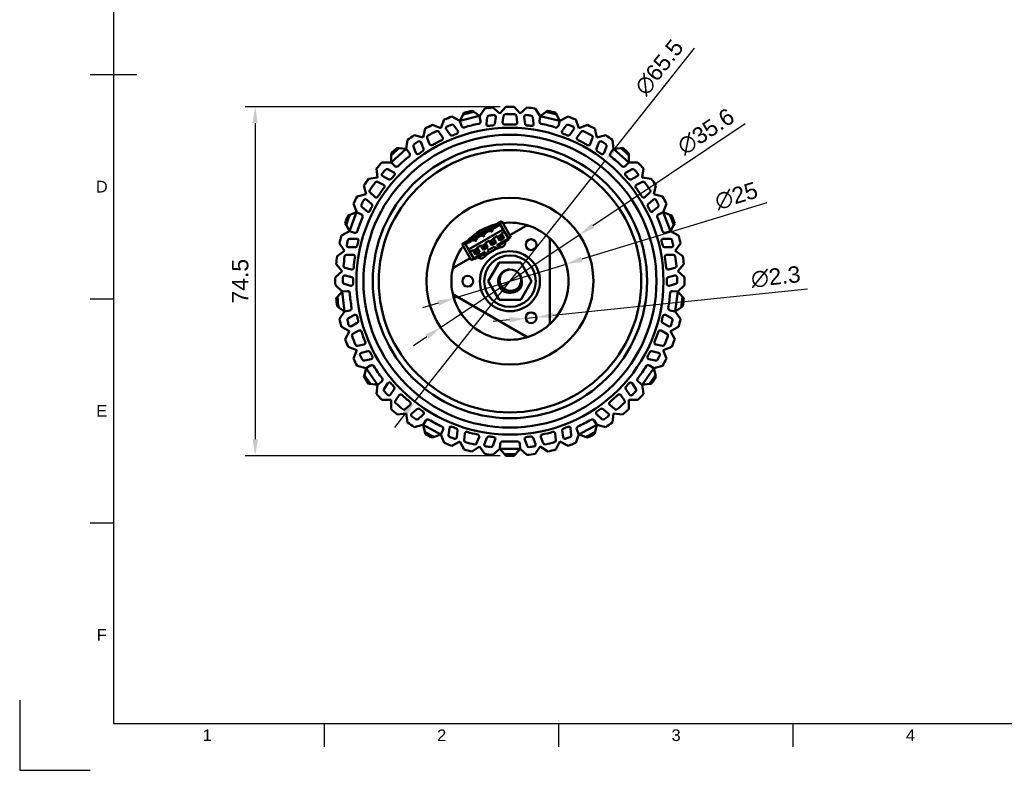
# Model space of a CAD drawing. Header units: millimetres. Extents: x 0 to 420, y 0 to 297.
# Tile 1 of 10: x 0 to 210, y 0 to 160. Entities that reach past the tile are written whole.
import ezdxf
from ezdxf.enums import TextEntityAlignment as Align

# ---------------------------------------------------------------- set-up
doc = ezdxf.new("R2010")
doc.units = ezdxf.units.MM
doc.header["$LTSCALE"] = 0.75
doc.layers.add('BORDER', color=7, linetype='Continuous', lineweight=25)
doc.layers.add('Visible', color=7, linetype='Continuous', lineweight=50)
doc.layers.add('图层1', color=3, linetype='Continuous')
doc.styles.add('FusionTitle', font='arial.ttf')
doc.styles.get("Standard").update_dxf_attribs({"font": 'arial.ttf'})
doc.dimstyles.new('Dim-ISO-25', dxfattribs={"dimtxt": 3.5, "dimasz": 3.5, "dimexe": 2.1, "dimexo": 2.1, "dimgap": 1.4, "dimtad": 1, "dimzin": 12, "dimdsep": 46, "dimtxsty": 'Standard', "dimcen": 0, "dimazin": 3, "dimtp": 0.1, "dimtm": 0.1, "dimtfac": 0.714286, "dimtmove": 0, "dimatfit": 3, "dimfxl": 1, "dimtzin": 12, "dimarcsym": 0})

# ---------------------------------------------------------------- blocks, each defined once
blk = doc.blocks.new('ISO_A3_SHEET')
at = {"layer": 'BORDER'}
for p, q in [((20, 287), (20, 10)), ((15, 148.5), (25, 148.5)), ((15, 100.66667), (20, 100.66667)), ((15, 52.83334), (20, 52.83334)), ((20, 10), (410, 10)), ((65, 5), (65, 10)), ((115, 5), (115, 10)), ((165, 5), (165, 10))]:
    blk.add_line(p, q, dxfattribs=at)
at = {"layer": 'Defpoints'}
for p, q in [((0, 15), (0, 0)), ((0, 0), (15, 0))]:
    blk.add_line(p, q, dxfattribs=at)
at = {"layer": 'BORDER', "style": 'FusionTitle'}
for s, p in [('D', (17.5, 124.58334)), ('E', (17.5, 76.75001)), ('F', (17.5, 28.91668)), ('1', (40, 7.5)), ('2', (90, 7.5)), ('3', (140, 7.5)), ('4', (190, 7.5))]:
    blk.add_text(s, height=2.5, dxfattribs=at).set_placement(p, align=Align.MIDDLE)
blk = doc.blocks.new('*D11')
at = {"layer": 'Defpoints', "color": 0, "transparency": 16777216}
for p in [(110.21, 96.73), (107.92, 96.49)]:
    blk.add_point(p, dxfattribs=at)
at = {"layer": '图层1', "color": 0, "lineweight": -2, "transparency": 16777216}
for p, q in [((168.05, 102.71), (113.69, 97.09)), ((107.92, 96.49), (110.21, 96.73)), ((104.44, 96.13), (100.96, 95.77))]:
    blk.add_line(p, q, dxfattribs=at)
at = {"layer": '图层1', "color": 0, "transparency": 16777216}
for points in [[(104.38, 96.71), (104.5, 95.55), (107.92, 96.49)], [(113.63, 97.67), (113.75, 96.51), (110.21, 96.73)]]:
    blk.add_solid(points, dxfattribs=at)
at = {"layer": '图层1', "color": 0, "transparency": 16777216, "insert": (161.26, 105.31), "char_height": 3.5, "attachment_point": 5, "rotation": 5.9041}
blk.add_mtext('∅2.3', dxfattribs=at)
blk = doc.blocks.new('*D12')
at = {"layer": 'Defpoints', "color": 0, "transparency": 16777216}
for p in [(116.52, 108.05), (92.61, 100.75)]:
    blk.add_point(p, dxfattribs=at)
at = {"layer": '图层1', "color": 0, "lineweight": -2, "transparency": 16777216}
for p, q in [((159.38, 121.15), (119.87, 109.08)), ((92.61, 100.75), (116.52, 108.05)), ((89.26, 99.73), (85.92, 98.7))]:
    blk.add_line(p, q, dxfattribs=at)
at = {"layer": '图层1', "color": 0, "transparency": 16777216}
for points in [[(119.7, 109.63), (120.04, 108.52), (116.52, 108.05)], [(89.09, 100.28), (89.43, 99.17), (92.61, 100.75)]]:
    blk.add_solid(points, dxfattribs=at)
at = {"layer": '图层1', "color": 0, "transparency": 16777216, "insert": (152.85, 122.59), "char_height": 3.5, "attachment_point": 5, "rotation": 16.9885}
blk.add_mtext('∅25', dxfattribs=at)
blk = doc.blocks.new('*D13')
at = {"layer": 'Defpoints', "color": 0, "transparency": 16777216}
for p in [(119.36, 114.31), (89.77, 94.5)]:
    blk.add_point(p, dxfattribs=at)
at = {"layer": '图层1', "color": 0, "lineweight": -2, "transparency": 16777216}
for p, q in [((154.71, 137.98), (122.26, 116.25)), ((89.77, 94.5), (119.36, 114.31)), ((86.87, 92.55), (83.96, 90.6))]:
    blk.add_line(p, q, dxfattribs=at)
at = {"layer": '图层1', "color": 0, "transparency": 16777216}
for points in [[(121.94, 116.74), (122.59, 115.77), (119.36, 114.31)], [(86.54, 93.04), (87.19, 92.07), (89.77, 94.5)]]:
    blk.add_solid(points, dxfattribs=at)
at = {"layer": '图层1', "color": 0, "transparency": 16777216, "insert": (146.36, 136.34), "char_height": 3.5, "attachment_point": 5, "rotation": 33.8061}
blk.add_mtext('∅35.6', dxfattribs=at)
blk = doc.blocks.new('*D14')
at = {"layer": 'Defpoints', "color": 0, "transparency": 16777216}
for p in [(124.86, 130.1), (84.27, 78.7)]:
    blk.add_point(p, dxfattribs=at)
at = {"layer": '图层1', "color": 0, "lineweight": -2, "transparency": 16777216}
for p, q in [((143.87, 154.16), (127.03, 132.85)), ((84.27, 78.7), (124.86, 130.1)), ((82.1, 75.95), (79.93, 73.21))]:
    blk.add_line(p, q, dxfattribs=at)
at = {"layer": '图层1', "color": 0, "transparency": 16777216}
for points in [[(126.58, 133.21), (127.49, 132.49), (124.86, 130.1)], [(81.64, 76.32), (82.55, 75.59), (84.27, 78.7)]]:
    blk.add_solid(points, dxfattribs=at)
at = {"layer": '图层1', "color": 0, "transparency": 16777216, "insert": (136.41, 150.03), "char_height": 3.5, "attachment_point": 5, "rotation": 51.6974}
blk.add_mtext('∅65.5', dxfattribs=at)
blk = doc.blocks.new('*D15')
at = {"layer": 'Defpoints', "color": 0, "transparency": 16777216}
for p in [(104.57, 141.65), (50.22, 67.15), (104.56, 67.15)]:
    blk.add_point(p, dxfattribs=at)
at = {"layer": '图层1', "color": 0, "lineweight": -2, "transparency": 16777216}
for p, q in [((102.47, 141.65), (48.12, 141.65)), ((50.22, 138.15), (50.22, 70.65)), ((102.46, 67.15), (48.12, 67.15))]:
    blk.add_line(p, q, dxfattribs=at)
at = {"layer": '图层1', "color": 0, "transparency": 16777216}
for points in [[(49.64, 138.15), (50.81, 138.15), (50.22, 141.65)], [(49.64, 70.65), (50.81, 70.65), (50.22, 67.15)]]:
    blk.add_solid(points, dxfattribs=at)
at = {"layer": '图层1', "color": 0, "transparency": 16777216, "insert": (47.04, 104.4), "char_height": 3.5, "attachment_point": 5, "rotation": 90}
blk.add_mtext('74.5', dxfattribs=at)

msp = doc.modelspace()

# ---------------------------------------------------------------- linework, layer by layer
at = {"layer": 'Visible', "extrusion": (0, 1, 0)}
for p, q in [((96.843, 140.536), (96.505, 140.769)), ((98.104, 139.665), (99.209, 141.264)), ((100.947, 141.475), (102.402, 140.186)), ((102.402, 140.186), (103.691, 141.641)), ((105.442, 141.641), (106.731, 140.186)), ((106.731, 140.186), (108.186, 141.475)), ((109.924, 141.264), (111.029, 139.664)), ((112.629, 140.768), (112.29, 140.535)), ((89.853, 137.094), (90.543, 138.911)), ((92.18, 139.532), (93.901, 138.629)), ((94.614, 139.986), (93.901, 138.629)), ((93.901, 138.629), (98.101, 139.667)), ((93.901, 138.629), (94.229, 137.575)), ((94.805, 140.35), (94.614, 139.986)), ((98.101, 139.667), (96.843, 140.536)), ((98.101, 139.667), (98.104, 139.665)), ((98.3, 138.579), (98.101, 139.667)), ((99.716, 139.421), (99.527, 137.984)), ((101.345, 138.006), (101.533, 139.432)), ((103.181, 139.69), (102.996, 138.283)), ((106.135, 138.283), (105.949, 139.69)), ((107.597, 139.432), (107.785, 138.006)), ((109.603, 137.984), (109.414, 139.421)), ((111.029, 139.664), (110.83, 138.579)), ((112.29, 140.535), (111.029, 139.664)), ((111.029, 139.664), (115.23, 138.632)), ((114.52, 139.985), (114.329, 140.349)), ((115.23, 138.632), (114.52, 139.985)), ((114.901, 137.575), (115.23, 138.632)), ((115.23, 138.632), (115.232, 138.628)), ((115.232, 138.628), (116.953, 139.531)), ((118.59, 138.91), (119.28, 137.093)), ((86.02, 135.082), (86.485, 136.97)), ((88.035, 137.783), (89.853, 137.094)), ((90.97, 136.829), (91.8, 135.653)), ((93.42, 136.479), (92.584, 137.664)), ((116.546, 137.664), (115.71, 136.479)), ((117.331, 135.653), (118.16, 136.829)), ((119.28, 137.093), (121.097, 137.782)), ((122.648, 136.968), (123.113, 135.081)), ((82.457, 132.623), (82.691, 134.553)), ((84.132, 135.547), (86.02, 135.082)), ((86.94, 135.005), (87.43, 133.673)), ((90.209, 135.132), (89.392, 136.291)), ((119.739, 136.291), (118.921, 135.132)), ((121.7, 133.673), (122.19, 135.005)), ((123.113, 135.081), (125, 135.546)), ((126.441, 134.551), (126.676, 132.621)), ((79.216, 129.752), (82.453, 132.624)), ((80.935, 132.808), (80.527, 132.857)), ((82.453, 132.624), (80.935, 132.808)), ((82.453, 132.624), (82.457, 132.623)), ((83.135, 131.752), (82.453, 132.624)), ((83.997, 133.157), (84.497, 131.796)), ((86.097, 132.66), (85.601, 134.011)), ((123.529, 134.011), (123.033, 132.66)), ((124.633, 131.796), (125.133, 133.157)), ((126.676, 132.621), (125.995, 131.752)), ((128.198, 132.806), (126.676, 132.621)), ((126.676, 132.621), (129.916, 129.755)), ((128.605, 132.855), (128.198, 132.806)), ((79.216, 131.696), (79.216, 131.286)), ((79.216, 131.286), (79.216, 129.752)), ((129.916, 131.283), (129.916, 131.694)), ((129.916, 129.755), (129.916, 131.283)), ((76.345, 126.512), (76.111, 128.442)), ((77.272, 129.752), (79.216, 129.752)), ((79.789, 127.625), (78.499, 128.286)), ((79.216, 129.752), (79.997, 128.972)), ((129.133, 128.972), (129.916, 129.755)), ((130.631, 128.286), (129.341, 127.625)), ((129.916, 129.755), (129.916, 129.75)), ((129.916, 129.75), (131.86, 129.75)), ((133.021, 128.44), (132.787, 126.51)), ((74.416, 126.278), (76.345, 126.512)), ((77.458, 126.797), (78.739, 126.141)), ((130.392, 126.141), (131.672, 126.797)), ((132.787, 126.51), (134.716, 126.275)), ((73.886, 122.949), (73.421, 124.837)), ((77.572, 124.94), (76.31, 125.587)), ((132.82, 125.587), (131.558, 124.94)), ((135.711, 124.834), (135.246, 122.947)), ((71.999, 122.484), (73.886, 122.949)), ((75.08, 120.841), (74.013, 121.806)), ((74.737, 123.308), (75.789, 122.357)), ((133.341, 122.357), (134.393, 123.308)), ((135.117, 121.806), (134.05, 120.841)), ((135.246, 122.947), (137.133, 122.482)), ((71.874, 119.116), (71.185, 120.934)), ((72.99, 120.304), (74.065, 119.332)), ((135.065, 119.332), (136.14, 120.304)), ((137.947, 120.931), (137.257, 119.113)), ((70.441, 118.573), (70.056, 118.427)), ((70.339, 115.068), (71.87, 119.115)), ((71.87, 119.115), (70.441, 118.573)), ((71.87, 119.115), (71.874, 119.116)), ((72.879, 118.661), (71.87, 119.115)), ((137.257, 119.113), (136.251, 118.661)), ((138.691, 118.57), (137.257, 119.113)), ((137.257, 119.113), (138.794, 115.069)), ((139.075, 118.424), (138.691, 118.57)), ((69.435, 116.79), (69.626, 116.426)), ((69.626, 116.426), (70.339, 115.068)), ((94.347, 112.301), (102.834, 117.201)), ((100.739, 115.529), (100.306, 115.279)), ((100.739, 115.529), (102.471, 116.529)), ((100.739, 115.529), (100.939, 115.183)), ((100.93, 115.651), (101.089, 115.743)), ((100.93, 115.651), (100.935, 115.642)), ((101.089, 115.743), (101.411, 115.929)), ((101.089, 115.743), (101.094, 115.735)), ((101.411, 115.929), (101.913, 116.219)), ((101.411, 115.929), (101.416, 115.92)), ((101.913, 116.219), (101.918, 116.21)), ((102.471, 116.529), (102.834, 117.201)), ((103.096, 115.447), (102.471, 116.529)), ((104.784, 113.823), (102.834, 117.201)), ((104.559, 114.213), (107.865, 116.122)), ((138.794, 115.069), (139.505, 116.423)), ((139.505, 116.423), (139.696, 116.787)), ((68.617, 114.165), (70.339, 115.068)), ((70.339, 115.068), (71.392, 114.74)), ((71.835, 113.451), (70.385, 113.436)), ((95.734, 111.197), (103.096, 115.447)), ((97.275, 113.529), (96.842, 113.279)), ((97.275, 113.529), (98.574, 114.279)), ((97.275, 113.529), (97.475, 113.183)), ((99.007, 114.529), (98.574, 114.279)), ((98.774, 113.933), (98.574, 114.279)), ((98.774, 113.933), (99.207, 114.183)), ((99.007, 114.529), (100.306, 115.279)), ((99.007, 114.529), (99.207, 114.183)), ((100.506, 114.933), (100.306, 115.279)), ((100.506, 114.933), (100.939, 115.183)), ((101.057, 113.577), (100.984, 113.304)), ((101.057, 113.577), (101.837, 114.027)), ((101.607, 112.624), (101.057, 113.577)), ((101.796, 112.098), (104.221, 113.498)), ((101.837, 114.027), (102.387, 113.074)), ((102.11, 113.954), (101.837, 114.027)), ((102.11, 113.954), (102.716, 114.304)), ((102.46, 113.348), (102.11, 113.954)), ((102.387, 113.074), (103.339, 113.624)), ((103.066, 113.698), (102.46, 113.348)), ((102.72, 113.498), (102.595, 113.714)), ((102.789, 114.577), (102.716, 114.304)), ((102.716, 114.304), (103.066, 113.698)), ((102.789, 114.577), (103.396, 114.927)), ((103.339, 113.624), (102.789, 114.577)), ((103.339, 113.624), (103.066, 113.698)), ((103.096, 115.447), (103.396, 114.927)), ((104.221, 113.498), (103.396, 114.927)), ((104.784, 113.823), (104.221, 113.498)), ((104.221, 113.498), (104.346, 113.282)), ((138.745, 113.436), (137.295, 113.451)), ((137.738, 114.74), (138.794, 115.069)), ((138.794, 115.069), (138.792, 115.066)), ((138.792, 115.066), (140.514, 114.162)), ((69.303, 110.865), (68.198, 112.465)), ((70.155, 111.634), (71.594, 111.648)), ((95.109, 112.279), (94.347, 112.301)), ((96.297, 108.923), (94.347, 112.301)), ((95.109, 112.279), (96.842, 113.279)), ((95.734, 111.197), (95.109, 112.279)), ((95.792, 112.685), (96.045, 112.831)), ((95.792, 112.685), (95.797, 112.676)), ((96.045, 112.831), (96.243, 112.945)), ((96.045, 112.831), (96.05, 112.822)), ((96.243, 112.945), (96.248, 112.937)), ((96.556, 113.126), (96.601, 113.152)), ((96.556, 113.126), (96.561, 113.117)), ((96.601, 113.152), (96.606, 113.143)), ((97.042, 112.933), (96.842, 113.279)), ((96.914, 110.954), (97.52, 111.304)), ((97.042, 112.933), (97.475, 113.183)), ((97.593, 111.577), (97.52, 111.304)), ((97.52, 111.304), (97.87, 110.698)), ((97.593, 111.577), (98.373, 112.027)), ((98.143, 110.624), (97.593, 111.577)), ((98.373, 112.027), (98.923, 111.074)), ((98.646, 111.954), (98.373, 112.027)), ((98.646, 111.954), (99.252, 112.304)), ((98.996, 111.348), (98.646, 111.954)), ((98.923, 111.074), (99.875, 111.624)), ((98.996, 111.348), (98.923, 111.074)), ((99.602, 111.698), (98.996, 111.348)), ((99.325, 112.577), (99.252, 112.304)), ((99.252, 112.304), (99.602, 111.698)), ((99.325, 112.577), (100.105, 113.027)), ((99.875, 111.624), (99.325, 112.577)), ((99.875, 111.624), (99.602, 111.698)), ((99.804, 110.948), (101.276, 111.798)), ((100.105, 113.027), (100.655, 112.074)), ((100.378, 112.954), (100.105, 113.027)), ((100.378, 112.954), (100.984, 113.304)), ((100.728, 112.348), (100.378, 112.954)), ((100.655, 112.074), (101.607, 112.624)), ((100.728, 112.348), (100.655, 112.074)), ((101.334, 112.698), (100.728, 112.348)), ((100.984, 113.304), (101.334, 112.698)), ((101.276, 111.798), (101.576, 111.278)), ((101.607, 112.624), (101.334, 112.698)), ((101.576, 111.278), (102.096, 111.578)), ((101.796, 112.098), (102.096, 111.578)), ((102.356, 111.728), (102.056, 112.248)), ((102.203, 112.293), (102.073, 112.218)), ((102.356, 111.728), (102.096, 111.578)), ((102.125, 112.248), (102.099, 112.273)), ((102.181, 112.291), (102.157, 112.266)), ((102.181, 112.291), (102.172, 112.315)), ((102.186, 112.323), (102.203, 112.293)), ((102.206, 111.988), (103.241, 112.586)), ((102.46, 113.348), (102.387, 113.074)), ((102.438, 112.117), (102.434, 112.12)), ((102.509, 112.054), (102.438, 112.117)), ((102.556, 112.106), (102.509, 112.054)), ((102.556, 112.106), (102.528, 112.175)), ((103.332, 112.927), (103.307, 112.971)), ((103.653, 112.882), (103.528, 113.098)), ((103.565, 112.663), (103.565, 113.034)), ((104.346, 113.282), (103.653, 112.882)), ((113.065, 113.119), (113.065, 95.684)), ((137.536, 111.648), (138.975, 111.634)), ((140.933, 112.462), (139.828, 110.862)), ((67.703, 109.761), (69.303, 110.865)), ((71.119, 110.044), (69.701, 110.029)), ((92.765, 107.404), (96.072, 109.313)), ((96.034, 110.677), (95.734, 111.197)), ((96.034, 110.677), (96.641, 111.027)), ((96.859, 109.248), (96.034, 110.677)), ((96.859, 109.248), (96.297, 108.923)), ((96.641, 111.027), (97.191, 110.074)), ((96.914, 110.954), (96.641, 111.027)), ((96.859, 109.248), (99.284, 110.648)), ((96.984, 109.032), (96.859, 109.248)), ((97.264, 110.348), (96.914, 110.954)), ((96.984, 109.032), (97.677, 109.432)), ((97.191, 110.074), (98.143, 110.624)), ((97.264, 110.348), (97.191, 110.074)), ((97.87, 110.698), (97.264, 110.348)), ((97.61, 110.548), (97.485, 110.764)), ((97.552, 109.648), (97.677, 109.432)), ((97.59, 109.584), (97.911, 109.398)), ((97.773, 109.776), (97.798, 109.732)), ((98.143, 110.624), (97.87, 110.698)), ((98.14, 109.641), (99.175, 110.238)), ((98.834, 110.041), (98.941, 110.013)), ((98.912, 110.393), (98.895, 110.423)), ((99.042, 110.468), (98.912, 110.393)), ((98.926, 110.441), (98.968, 110.431)), ((98.961, 110.017), (98.941, 110.013)), ((98.961, 110.017), (98.943, 110.104)), ((98.987, 110.436), (98.968, 110.431)), ((98.987, 110.436), (98.979, 110.472)), ((99.025, 110.498), (99.325, 109.978)), ((99.584, 110.128), (99.284, 110.648)), ((99.584, 110.128), (99.325, 109.978)), ((99.584, 110.128), (100.104, 110.428)), ((99.804, 110.948), (100.104, 110.428)), ((100.104, 110.428), (101.576, 111.278)), ((139.429, 110.029), (138.011, 110.044)), ((139.828, 110.862), (141.428, 109.758)), ((68.781, 106.568), (67.492, 108.023)), ((69.367, 107.281), (70.741, 106.928)), ((102.256, 108.402), (99.946, 104.402)), ((106.874, 108.402), (102.256, 108.402)), ((109.184, 104.402), (106.874, 108.402)), ((138.389, 106.928), (139.763, 107.281)), ((141.639, 108.02), (140.35, 106.565)), ((67.325, 105.279), (68.781, 106.568)), ((70.818, 105.256), (69.424, 105.614)), ((139.706, 105.614), (138.312, 105.256)), ((140.35, 106.565), (141.805, 105.275)), ((68.78, 102.238), (67.325, 103.528)), ((69.216, 103.809), (70.62, 103.448)), ((99.946, 104.402), (102.256, 100.402)), ((106.874, 100.402), (109.184, 104.402)), ((138.51, 103.448), (139.914, 103.809)), ((141.805, 103.525), (140.35, 102.235)), ((67.764, 101.091), (67.491, 100.783)), ((68.778, 102.235), (67.764, 101.091)), ((69.882, 102.302), (68.778, 102.235)), ((68.778, 102.235), (68.78, 102.238)), ((69.302, 97.941), (68.778, 102.235)), ((107.865, 92.681), (92.765, 101.399)), ((140.35, 102.235), (139.248, 102.302)), ((140.35, 102.235), (139.831, 97.94)), ((141.366, 101.088), (140.35, 102.235)), ((141.639, 100.78), (141.366, 101.088)), ((67.702, 99.045), (68.04, 98.812)), ((68.04, 98.812), (69.302, 97.941)), ((102.256, 100.402), (106.874, 100.402)), ((139.831, 97.94), (141.089, 98.809)), ((141.089, 98.809), (141.428, 99.042)), ((68.198, 96.341), (69.302, 97.941)), ((69.302, 97.941), (70.388, 98.14)), ((71.378, 97.204), (70.101, 96.517)), ((139.029, 96.517), (137.752, 97.204)), ((138.743, 98.14), (139.831, 97.94)), ((139.831, 97.94), (139.828, 97.938)), ((139.828, 97.938), (140.932, 96.338)), ((70.338, 93.738), (68.617, 94.641)), ((70.736, 94.815), (72.003, 95.496)), ((137.127, 95.496), (138.394, 94.815)), ((140.513, 94.638), (138.791, 93.735)), ((69.434, 92.016), (70.338, 93.738)), ((72.328, 93.854), (71.079, 93.182)), ((138.051, 93.182), (136.802, 93.854)), ((138.791, 93.735), (139.695, 92.013)), ((71.873, 89.69), (70.055, 90.379)), ((72.061, 90.594), (73.442, 90.919)), ((135.689, 90.919), (137.069, 90.594)), ((139.074, 90.376), (137.256, 89.687)), ((71.183, 87.872), (71.873, 89.69)), ((74.287, 89.475), (72.886, 89.144)), ((136.244, 89.144), (134.844, 89.475)), ((137.256, 89.687), (137.945, 87.869)), ((73.885, 85.856), (71.997, 86.322)), ((73.54, 87.449), (74.952, 87.782)), ((74.831, 86.425), (73.884, 85.852)), ((134.179, 87.782), (135.59, 87.449)), ((135.244, 85.854), (134.3, 86.425)), ((137.132, 86.319), (135.244, 85.854)), ((73.518, 84.368), (73.419, 83.969)), ((73.884, 85.852), (73.518, 84.368)), ((73.884, 85.852), (73.885, 85.856)), ((76.344, 82.293), (73.884, 85.852)), ((135.244, 85.854), (132.789, 82.292)), ((135.611, 84.365), (135.244, 85.854)), ((135.709, 83.966), (135.611, 84.365)), ((74.414, 82.528), (74.822, 82.478)), ((74.822, 82.478), (76.344, 82.293)), ((76.109, 80.364), (76.344, 82.293)), ((76.344, 82.293), (77.212, 82.974)), ((78.525, 82.606), (77.713, 81.404)), ((131.417, 81.404), (130.606, 82.606)), ((131.918, 82.974), (132.789, 82.292)), ((132.789, 82.292), (132.785, 82.291)), ((132.785, 82.291), (133.019, 80.361)), ((132.789, 82.292), (134.307, 82.476)), ((134.307, 82.476), (134.715, 82.525)), ((79.066, 80.191), (79.871, 81.384)), ((80.922, 80.081), (80.128, 78.906)), ((129.002, 78.906), (128.208, 80.081)), ((129.259, 81.384), (130.064, 80.191)), ((79.214, 79.053), (77.27, 79.053)), ((79.214, 77.109), (79.214, 79.053)), ((82.201, 77.07), (83.272, 78)), ((125.858, 78), (126.929, 77.07)), ((131.858, 79.051), (129.914, 79.051)), ((129.914, 79.051), (129.914, 77.107)), ((82.455, 76.182), (80.525, 75.948)), ((82.689, 74.252), (82.455, 76.182)), ((84.692, 77.113), (83.605, 76.17)), ((84.972, 74.973), (86.067, 75.924)), ((123.063, 75.924), (124.158, 74.973)), ((125.525, 76.17), (124.439, 77.113)), ((126.673, 76.18), (126.439, 74.25)), ((128.603, 75.946), (126.673, 76.18)), ((86.017, 73.723), (84.13, 73.257)), ((86.018, 73.718), (86.017, 73.723)), ((86.591, 74.665), (86.018, 73.718)), ((86.018, 73.718), (86.384, 72.234)), ((89.85, 71.711), (86.018, 73.718)), ((123.11, 73.721), (119.281, 71.708)), ((123.11, 73.721), (122.539, 74.665)), ((122.743, 72.232), (123.11, 73.721)), ((124.998, 73.256), (123.11, 73.721)), ((86.384, 72.234), (86.482, 71.835)), ((88.417, 71.167), (89.85, 71.711)), ((89.85, 71.711), (90.303, 72.717)), ((90.54, 69.893), (89.85, 71.711)), ((91.636, 73.001), (91.476, 71.56)), ((93.238, 71.114), (93.397, 72.545)), ((94.933, 71.88), (94.776, 70.47)), ((114.354, 70.47), (114.197, 71.88)), ((115.733, 72.545), (115.892, 71.114)), ((117.654, 71.56), (117.494, 73.001)), ((119.277, 71.709), (118.588, 69.892)), ((118.827, 72.717), (119.281, 71.708)), ((119.281, 71.708), (119.277, 71.709)), ((119.281, 71.708), (120.711, 71.166)), ((122.645, 71.834), (122.743, 72.232)), ((88.033, 71.021), (88.417, 71.167)), ((93.898, 70.175), (92.177, 69.272)), ((94.802, 68.454), (93.898, 70.175)), ((97.464, 69.807), (97.981, 71.129)), ((99.649, 71.003), (99.126, 69.663)), ((100.892, 69.239), (101.42, 70.589)), ((102.469, 69.718), (102.402, 68.614)), ((106.728, 68.617), (106.662, 69.718)), ((107.71, 70.589), (108.238, 69.239)), ((110.005, 69.663), (109.481, 71.003)), ((111.15, 71.129), (111.666, 69.807)), ((115.229, 70.174), (114.326, 68.453)), ((116.95, 69.271), (115.229, 70.174)), ((120.711, 71.166), (121.095, 71.02)), ((98.101, 69.139), (96.502, 68.035)), ((99.206, 67.539), (98.101, 69.139)), ((102.399, 68.617), (100.944, 67.328)), ((102.402, 68.614), (102.399, 68.617)), ((106.728, 68.617), (102.402, 68.614)), ((102.402, 68.614), (103.416, 67.469)), ((103.416, 67.469), (103.688, 67.162)), ((105.439, 67.162), (105.711, 67.469)), ((105.711, 67.469), (106.728, 68.617)), ((108.183, 67.328), (106.728, 68.617)), ((111.026, 69.139), (109.921, 67.539)), ((112.626, 68.034), (111.026, 69.139))]:
    msp.add_line(p, q, dxfattribs=at)
at = {"layer": 'Visible'}
for radius in [32.75, 31.25, 29.25, 28, 17.8, 6.4, 5.5]:
    msp.add_circle((104.565, 104.402), radius, dxfattribs=at)
at = {"layer": 'Visible', "extrusion": (0, 0, -1)}
for centre in [(-109.065, 112.196), (-95.565, 104.402), (-109.065, 96.607)]:
    msp.add_circle(centre, 1.15, dxfattribs=at)
at = {"layer": 'Visible'}
for centre, radius, start, end in [((104.565, 104.402), 37.25, 102.49707, 105.19045), ((104.565, 104.402), 37.25, 95.574, 98.26737), ((104.565, 104.402), 37.25, 88.65092, 91.34429), ((104.565, 104.402), 37.25, 81.72784, 84.42122), ((104.565, 104.402), 37.25, 74.80477, 77.49814), ((104.565, 104.402), 37.25, 109.42015, 112.11352), ((104.565, 104.402), 36.95, 102.06349, 105.62403), ((104.565, 104.402), 35.65, 95.58178, 97.25642), ((104.565, 104.402), 35.65, 88.39429, 91.60571), ((104.565, 104.402), 35.65, 82.74358, 84.41822), ((104.565, 104.402), 36.95, 74.37118, 77.93172), ((104.565, 104.402), 37.25, 67.88169, 70.57506), ((104.565, 104.402), 37.25, 116.34323, 119.0366), ((104.565, 104.402), 35.65, 110.43589, 112.11053), ((94.707, 137.724), 0.5, 197.3053, 286.48087), ((97.809, 138.488), 0.5, 281.21144, 10.38701), ((111.322, 138.488), 0.5, 169.61299, 258.78856), ((114.423, 137.724), 0.5, 253.51913, 342.6947), ((104.565, 104.402), 35.65, 67.88947, 69.56411), ((104.565, 104.402), 37.25, 60.95861, 63.65198), ((104.565, 104.402), 37.25, 123.2663, 125.95968), ((104.565, 104.402), 35.65, 116.0866, 119.29802), ((104.565, 104.402), 35.65, 60.70199, 63.9134), ((104.565, 104.402), 37.25, 54.03554, 56.72891), ((104.565, 104.402), 37.25, 130.18938, 132.88275), ((104.565, 104.402), 36.95, 129.7558, 133.31634), ((104.565, 104.402), 35.65, 123.27408, 124.94873), ((104.565, 104.402), 35.65, 55.05127, 56.72592), ((104.565, 104.402), 36.95, 46.67887, 50.23941), ((104.565, 104.402), 37.25, 47.11246, 49.80583), ((82.742, 131.444), 0.5, 308.90375, 38.07932), ((126.389, 131.444), 0.5, 141.92068, 231.09626), ((104.565, 104.402), 37.25, 137.11246, 139.80583), ((104.565, 104.402), 35.65, 138.1282, 139.80284), ((80.35, 129.326), 0.5, 224.99761, 314.17318), ((128.78, 129.326), 0.5, 225.82682, 315.00239), ((104.565, 104.402), 35.65, 40.19716, 41.87181), ((104.565, 104.402), 37.25, 40.18938, 42.88275), ((104.565, 104.402), 37.25, 144.03554, 146.72891), ((104.565, 104.402), 37.25, 33.2663, 35.95968), ((104.565, 104.402), 35.65, 143.77891, 146.99032), ((104.565, 104.402), 35.65, 33.00968, 36.22109), ((104.565, 104.402), 37.25, 150.95861, 153.65198), ((104.565, 104.402), 37.25, 26.34323, 29.0366), ((104.565, 104.402), 35.65, 150.96639, 152.64104), ((104.565, 104.402), 35.65, 27.35896, 29.03361), ((104.565, 104.402), 37.25, 157.88169, 160.57506), ((104.565, 104.402), 36.95, 157.4481, 161.00865), ((72.674, 118.205), 0.5, 336.59605, 65.77163), ((136.456, 118.205), 0.5, 114.22837, 203.40395), ((104.565, 104.402), 36.95, 18.98657, 22.54711), ((104.565, 104.402), 37.25, 19.42015, 22.11352), ((104.565, 104.402), 12.5, 102.94043, 137.05955), ((104.565, 104.402), 12.5, 70.70571, 96.92099), ((108.365, 115.256), 1, 70.70571, 120), ((104.565, 104.402), 37.25, 164.80477, 167.49814), ((71.541, 115.217), 0.5, 252.68991, 341.86548), ((104.565, 104.402), 12.5, 310.70571, 49.29429), ((137.589, 115.217), 0.5, 198.13451, 287.31009), ((104.565, 104.402), 37.25, 12.49707, 15.19045), ((104.565, 104.402), 35.65, 165.8205, 167.49515), ((104.565, 104.402), 12.5, 143.079, 169.29429), ((102.565, 112.663), 1, 283.60896, 0), ((103.116, 112.802), 0.25, 299.99999, 29.99999), ((104.565, 104.402), 35.65, 12.50485, 14.1795), ((104.565, 104.402), 37.25, 171.72784, 174.42121), ((104.565, 104.402), 35.65, 171.47122, 174.68263), ((98.015, 109.857), 0.25, 209.99999, 299.99999), ((98.411, 110.264), 1, 240, 316.39104), ((104.565, 104.402), 35.65, 5.31737, 8.52878), ((104.565, 104.402), 37.25, 5.574, 8.26737), ((93.265, 106.538), 1, 120, 169.29429), ((104.565, 104.402), 37.25, 178.65092, 181.34429), ((104.565, 104.402), 35.65, 178.6587, 180.33334), ((104.565, 104.402), 2.5, 90, 39.07517), ((104.565, 104.402), 35.65, 359.66666, 1.3413), ((104.565, 104.402), 37.25, 358.65092, 1.34429), ((104.768, 104.5), 2.555, 279.15896, 322.12097), ((104.511, 104.182), 2.596, 331.17396, 13.41122), ((104.565, 104.402), 36.95, 185.14041, 188.70095), ((69.912, 101.803), 0.5, 4.28836, 93.46393), ((104.565, 104.402), 12.5, 190.70571, 289.29429), ((139.218, 101.803), 0.5, 86.53607, 175.71164), ((104.565, 104.402), 36.95, 351.29426, 354.8548), ((104.565, 104.402), 37.25, 185.574, 188.26737), ((70.297, 98.632), 0.5, 280.38222, 9.55779), ((138.833, 98.632), 0.5, 170.44221, 259.61778), ((104.565, 104.402), 37.25, 351.72784, 354.42122), ((104.565, 104.402), 37.25, 192.49707, 195.19045), ((104.565, 104.402), 35.65, 193.51281, 195.18745), ((104.565, 104.402), 35.65, 344.81255, 346.48719), ((104.565, 104.402), 37.25, 344.80477, 347.49814), ((104.565, 104.402), 35.65, 199.16352, 202.37494), ((104.565, 104.402), 35.65, 337.62506, 340.83648), ((104.565, 104.402), 37.25, 199.42015, 202.11352), ((104.565, 104.402), 37.25, 337.88169, 340.57506), ((104.565, 104.402), 35.65, 206.35101, 208.02565), ((104.565, 104.402), 35.65, 331.97435, 333.64899), ((104.565, 104.402), 37.25, 206.34323, 209.0366), ((75.089, 85.997), 0.5, 31.98067, 121.15624), ((134.041, 85.997), 0.5, 58.84376, 148.01933), ((104.565, 104.402), 37.25, 330.95861, 333.65198), ((104.565, 104.402), 36.95, 212.83272, 216.39326), ((104.565, 104.402), 36.95, 323.60195, 327.16249), ((104.565, 104.402), 37.25, 213.2663, 215.95968), ((76.904, 83.368), 0.5, 308.07453, 37.2501), ((132.226, 83.368), 0.5, 142.7499, 231.92547), ((104.565, 104.402), 37.25, 324.03553, 326.72891), ((104.565, 104.402), 37.25, 220.18938, 222.88275), ((104.565, 104.402), 35.65, 221.20512, 222.87976), ((104.565, 104.402), 35.65, 317.12024, 318.79488), ((104.565, 104.402), 37.25, 317.11246, 319.80583), ((104.565, 104.402), 35.65, 226.85583, 230.06725), ((104.565, 104.402), 35.65, 309.93275, 313.14417), ((104.565, 104.402), 37.25, 227.11246, 229.80583), ((104.565, 104.402), 37.25, 310.18938, 312.88275), ((104.565, 104.402), 37.25, 234.03554, 236.72891), ((104.565, 104.402), 35.65, 234.04332, 235.71796), ((87.019, 74.407), 0.5, 59.67298, 148.84855), ((122.112, 74.407), 0.5, 31.15145, 120.32702), ((104.565, 104.402), 35.65, 304.28204, 305.95668), ((104.565, 104.402), 37.25, 303.2663, 305.95968), ((104.565, 104.402), 36.95, 240.52503, 244.08557), ((104.565, 104.402), 37.25, 240.95861, 243.65198), ((89.847, 72.922), 0.5, 335.76684, 64.94241), ((119.283, 72.922), 0.5, 115.05759, 204.23316), ((104.565, 104.402), 36.95, 295.90964, 299.47018), ((104.565, 104.402), 37.25, 296.34323, 299.0366), ((104.565, 104.402), 37.25, 247.88169, 250.57506), ((104.565, 104.402), 35.65, 248.89742, 250.57207), ((104.565, 104.402), 35.65, 254.54814, 257.75955), ((102.968, 69.688), 0.5, 87.36528, 176.54086), ((106.162, 69.688), 0.5, 3.45914, 92.63472), ((104.565, 104.402), 35.65, 282.24045, 285.45186), ((104.565, 104.402), 35.65, 289.42793, 291.10258), ((104.565, 104.402), 37.25, 289.42015, 292.11352), ((104.565, 104.402), 37.25, 254.80477, 257.49814), ((104.565, 104.402), 37.25, 261.72784, 264.42122), ((104.565, 104.402), 35.65, 261.73562, 263.41027), ((104.565, 104.402), 36.95, 268.21734, 271.77788), ((104.565, 104.402), 37.25, 275.574, 278.26737), ((104.565, 104.402), 35.65, 276.58973, 278.26438), ((104.565, 104.402), 37.25, 282.49707, 285.19045), ((104.565, 104.402), 37.25, 268.65092, 271.34429)]:
    msp.add_arc(centre, radius, start, end, dxfattribs=at)
at = {"layer": 'Visible', "extrusion": (0, 0, -1)}
for centre, radius, start, end in [((-100.113, 139.369), 0.4, 7.5, 82.74358), ((-101.136, 139.484), 0.4, 84.41822, 187.5), ((-103.577, 139.638), 0.4, 7.5, 88.39429), ((-105.553, 139.638), 0.4, 91.60571, 172.5), ((-107.994, 139.484), 0.4, 352.5, 95.58178), ((-109.018, 139.369), 0.4, 97.25642, 172.5), ((-89.065, 136.061), 0.4, 63.9134, 144.80769), ((-91.297, 137.059), 0.4, 324.80769, 67.88947), ((-92.257, 137.433), 0.4, 69.56411, 144.80769), ((-104.565, 104.402), 34.25, 73.51913, 78.78856), ((-99.923, 137.932), 0.4, 262.1185, 7.5), ((-104.565, 104.402), 33.45, 82.1185, 83.86695), ((-100.949, 138.058), 0.4, 187.5, 263.86695), ((-103.392, 138.231), 0.4, 268.01428, 7.5), ((-104.565, 104.402), 33.45, 88.01428, 91.98572), ((-105.738, 138.231), 0.4, 172.5, 271.98572), ((-108.182, 138.058), 0.4, 276.13305, 352.5), ((-104.565, 104.402), 33.45, 96.13305, 97.8815), ((-109.207, 137.932), 0.4, 172.5, 277.8815), ((-104.565, 104.402), 34.25, 101.21144, 106.48087), ((-116.873, 137.433), 0.4, 35.19231, 110.43589), ((-117.833, 137.059), 0.4, 112.11053, 215.19231), ((-120.066, 136.061), 0.4, 35.19231, 116.0866), ((-87.315, 135.143), 0.4, 339.80769, 60.70199), ((-104.565, 104.402), 33.45, 60.32198, 64.29341), ((-89.882, 134.901), 0.4, 144.80769, 244.29341), ((-92.126, 135.883), 0.4, 248.44074, 324.80769), ((-104.565, 104.402), 33.45, 68.44074, 70.18919), ((-93.093, 136.248), 0.4, 144.80769, 250.1892), ((-116.037, 136.248), 0.4, 289.81081, 35.19231), ((-104.565, 104.402), 33.45, 109.81081, 111.55926), ((-117.004, 135.883), 0.4, 215.19231, 291.55926), ((-119.248, 134.901), 0.4, 295.70659, 35.19231), ((-104.565, 104.402), 33.45, 115.70659, 119.67803), ((-121.815, 135.143), 0.4, 119.29802, 200.19231), ((-84.372, 133.295), 0.4, 339.80769, 55.05127), ((-85.225, 133.873), 0.4, 56.72592, 159.80769), ((-85.722, 132.522), 0.4, 159.80769, 236.17464), ((-87.805, 133.811), 0.4, 240.32198, 339.80769), ((-121.325, 133.811), 0.4, 200.19231, 299.67802), ((-123.408, 132.522), 0.4, 303.82536, 20.19231), ((-123.905, 133.873), 0.4, 20.19231, 123.27408), ((-124.758, 133.295), 0.4, 124.94873, 200.19231), ((-104.565, 104.402), 34.25, 45.82682, 51.09625), ((-84.873, 131.934), 0.4, 234.42619, 339.80769), ((-104.565, 104.402), 33.45, 54.42619, 56.17464), ((-104.565, 104.402), 33.45, 123.82536, 125.57381), ((-124.257, 131.934), 0.4, 200.19231, 305.57381), ((-104.565, 104.402), 34.25, 128.90374, 134.17318), ((-78.317, 127.93), 0.4, 41.87181, 117.11539), ((-130.814, 127.93), 0.4, 62.88461, 138.1282), ((-77.64, 127.153), 0.4, 297.11539, 40.19716), ((-78.921, 126.497), 0.4, 220.74844, 297.11539), ((-104.565, 104.402), 33.45, 40.74844, 42.49689), ((-79.607, 127.269), 0.4, 117.11539, 222.49689), ((-129.523, 127.269), 0.4, 317.50311, 62.88461), ((-104.565, 104.402), 33.45, 137.50311, 139.25156), ((-130.209, 126.497), 0.4, 242.88461, 319.25156), ((-131.49, 127.153), 0.4, 139.80284, 242.88461), ((-76.127, 125.231), 0.4, 36.22109, 117.11539), ((-104.565, 104.402), 33.45, 32.62967, 36.6011), ((-77.39, 124.584), 0.4, 117.11539, 216.6011), ((-131.74, 124.584), 0.4, 323.3989, 62.88461), ((-104.565, 104.402), 33.45, 143.3989, 147.37033), ((-133.003, 125.231), 0.4, 62.88461, 143.77891), ((-73.745, 121.509), 0.4, 29.03361, 132.11539), ((-75.005, 123.605), 0.4, 312.11539, 33.00968), ((-76.058, 122.654), 0.4, 212.62967, 312.11539), ((-133.073, 122.654), 0.4, 227.88461, 327.37033), ((-134.125, 123.605), 0.4, 146.99032, 227.88461), ((-135.385, 121.509), 0.4, 47.88461, 150.96639), ((-73.258, 120.601), 0.4, 312.11539, 27.35896), ((-104.565, 104.402), 33.45, 26.73388, 28.48233), ((-74.812, 120.544), 0.4, 132.11539, 208.48233), ((-134.318, 120.544), 0.4, 331.51767, 47.88461), ((-104.565, 104.402), 33.45, 151.51767, 153.26612), ((-135.872, 120.601), 0.4, 152.64104, 227.88461), ((-104.565, 104.402), 34.25, 18.13452, 23.40395), ((-74.333, 119.629), 0.4, 206.73388, 312.11539), ((-134.797, 119.629), 0.4, 227.88461, 333.26612), ((-104.565, 104.402), 34.25, 156.59605, 161.86549), ((-104.565, 104.402), 12.5, 109.29429, 130.70571), ((-70.389, 113.036), 0.4, 14.1795, 89.42308), ((-71.839, 113.051), 0.4, 89.42308, 194.80458), ((-102.388, 114.172), 0.5, 240.00001, 284.42705), ((-102.388, 114.172), 0.5, 195.57304, 240.00001), ((-112.065, 113.119), 1, 130.70571, 180), ((-137.291, 113.051), 0.4, 345.19542, 90.57692), ((-138.741, 113.036), 0.4, 90.57692, 165.8205), ((-70.151, 112.034), 0.4, 269.42308, 12.50485), ((-71.59, 112.048), 0.4, 193.05613, 269.42308), ((-104.565, 104.402), 33.45, 13.05613, 14.80458), ((-98.924, 112.172), 0.5, 240.00001, 284.42705), ((-98.924, 112.172), 0.5, 195.57304, 240.00001), ((-100.656, 113.172), 0.5, 240.00001, 284.42705), ((-100.656, 113.172), 0.5, 195.57304, 240.00001), ((-104.565, 104.402), 7.5, 66.61932, 76.39104), ((-104.565, 104.402), 33.45, 165.19542, 166.94387), ((-137.54, 112.048), 0.4, 270.57692, 346.94387), ((-138.979, 112.034), 0.4, 167.49515, 270.57692), ((-69.705, 109.629), 0.4, 8.52878, 89.42308), ((-71.123, 109.644), 0.4, 89.42308, 188.90879), ((-104.565, 104.402), 33.45, 4.93736, 8.90879), ((-97.192, 111.172), 0.5, 240.00001, 284.42705), ((-97.192, 111.172), 0.5, 195.57304, 240.00001), ((-104.565, 104.402), 7.5, 43.60896, 53.3807), ((-138.007, 109.644), 0.4, 351.09121, 90.57692), ((-104.565, 104.402), 33.45, 171.09121, 175.06264), ((-139.425, 109.629), 0.4, 90.57692, 171.47122), ((-69.467, 107.668), 0.4, 284.42308, 5.31737), ((-70.841, 107.315), 0.4, 184.93736, 284.42308), ((-138.289, 107.315), 0.4, 255.57692, 355.06264), ((-139.663, 107.668), 0.4, 174.68263, 255.57692), ((-69.325, 105.227), 0.4, 1.3413, 104.42308), ((-70.718, 104.868), 0.4, 104.42308, 180.79003), ((-104.565, 104.402), 12.5, 349.29429, 10.70571), ((-104.565, 104.402), 2.5, 90, 140.92483), ((-138.412, 104.868), 0.4, 359.20997, 75.57692), ((-139.805, 105.227), 0.4, 75.57692, 178.6587), ((-69.316, 104.196), 0.4, 284.42308, 359.66666), ((-70.72, 103.835), 0.4, 179.04157, 284.42308), ((-104.565, 104.402), 33.45, 359.04157, 0.79002), ((-138.41, 103.835), 0.4, 255.57692, 0.95843), ((-104.565, 104.402), 33.45, 179.20997, 180.95843), ((-139.814, 104.196), 0.4, 180.33334, 255.57692), ((-104.565, 104.402), 34.25, 350.44221, 355.71164), ((-93.265, 102.265), 1, 300, 349.29429), ((-104.565, 104.402), 34.25, 184.28836, 189.55779), ((-71.568, 96.852), 0.4, 61.73077, 167.11227), ((-104.565, 104.402), 33.45, 345.36382, 347.11227), ((-104.565, 104.402), 33.45, 192.88773, 194.63618), ((-137.562, 96.852), 0.4, 12.88773, 118.26923), ((-70.291, 96.165), 0.4, 346.48719, 61.73077), ((-70.546, 95.167), 0.4, 241.73077, 344.81255), ((-71.814, 95.848), 0.4, 165.36382, 241.73077), ((-104.565, 104.402), 12.5, 229.29429, 250.70571), ((-112.065, 95.684), 1, 180, 229.29429), ((-137.317, 95.848), 0.4, 298.26923, 14.63618), ((-138.584, 95.167), 0.4, 195.18745, 298.26923), ((-138.839, 96.165), 0.4, 118.26923, 193.51281), ((-71.268, 92.83), 0.4, 340.83648, 61.73077), ((-72.518, 93.502), 0.4, 61.73077, 161.21649), ((-104.565, 104.402), 33.45, 337.24505, 341.21649), ((-108.365, 93.547), 1, 250.70571, 300), ((-104.565, 104.402), 33.45, 198.78351, 202.75495), ((-136.612, 93.502), 0.4, 18.78351, 118.26923), ((-137.862, 92.83), 0.4, 118.26923, 199.16352), ((-71.969, 90.983), 0.4, 256.73077, 337.62506), ((-73.35, 91.309), 0.4, 157.24505, 256.73077), ((-135.78, 91.309), 0.4, 283.26923, 22.75495), ((-137.161, 90.983), 0.4, 202.37494, 283.26923), ((-72.978, 88.755), 0.4, 333.64899, 76.73077), ((-74.378, 89.085), 0.4, 76.73077, 153.09772), ((-104.565, 104.402), 33.45, 331.34927, 333.09772), ((-74.86, 88.172), 0.4, 151.34927, 256.73077), ((-134.27, 88.172), 0.4, 283.26923, 28.65073), ((-104.565, 104.402), 33.45, 206.90228, 208.65073), ((-134.752, 89.085), 0.4, 26.90228, 103.26923), ((-136.152, 88.755), 0.4, 103.26923, 206.35101), ((-73.449, 87.839), 0.4, 256.73077, 331.97435), ((-104.565, 104.402), 34.25, 322.7499, 328.01933), ((-104.565, 104.402), 34.25, 211.98067, 217.2501), ((-135.682, 87.839), 0.4, 208.02565, 283.26923), ((-78.856, 82.382), 0.4, 34.03846, 139.41996), ((-104.565, 104.402), 33.45, 317.67151, 319.41996), ((-104.565, 104.402), 33.45, 220.58004, 222.32849), ((-130.274, 82.382), 0.4, 40.58004, 145.96154), ((-78.045, 81.18), 0.4, 318.79488, 34.03846), ((-78.734, 80.415), 0.4, 214.03846, 317.12024), ((-79.54, 81.608), 0.4, 137.67151, 214.03846), ((-81.254, 79.857), 0.4, 34.03846, 133.52418), ((-104.565, 104.402), 33.45, 309.55275, 313.52418), ((-104.565, 104.402), 33.45, 226.47582, 230.44726), ((-127.876, 79.857), 0.4, 46.47582, 145.96154), ((-129.59, 81.608), 0.4, 325.96154, 42.32849), ((-130.396, 80.415), 0.4, 222.87976, 325.96154), ((-131.086, 81.18), 0.4, 145.96154, 221.20512), ((-80.46, 78.682), 0.4, 313.14417, 34.03846), ((-83.01, 78.302), 0.4, 129.55274, 229.03846), ((-126.12, 78.302), 0.4, 310.96154, 50.44725), ((-128.67, 78.682), 0.4, 145.96154, 226.85583), ((-81.939, 77.372), 0.4, 229.03846, 309.93275), ((-83.867, 75.868), 0.4, 305.95668, 49.03846), ((-84.954, 76.811), 0.4, 49.03846, 125.40541), ((-104.565, 104.402), 33.45, 303.65696, 305.40541), ((-85.805, 76.226), 0.4, 123.65696, 229.03846), ((-123.325, 76.226), 0.4, 310.96154, 56.34304), ((-104.565, 104.402), 33.45, 234.59459, 236.34304), ((-124.176, 76.811), 0.4, 54.59459, 130.96154), ((-125.263, 75.868), 0.4, 130.96154, 234.04332), ((-127.192, 77.372), 0.4, 230.06725, 310.96154), ((-84.71, 75.275), 0.4, 229.03846, 304.28204), ((-104.565, 104.402), 34.25, 295.05759, 300.32702), ((-104.565, 104.402), 34.25, 239.67298, 244.94241), ((-124.42, 75.275), 0.4, 235.71796, 310.96154), ((-91.874, 71.516), 0.4, 291.10258, 6.34615), ((-92.034, 72.956), 0.4, 6.34615, 111.72766), ((-104.565, 104.402), 33.45, 289.97921, 291.72766), ((-92.999, 72.589), 0.4, 109.97921, 186.34615), ((-95.33, 71.836), 0.4, 6.34615, 105.83187), ((-104.565, 104.402), 33.45, 281.86044, 285.83187), ((-97.608, 71.274), 0.4, 101.86044, 201.34615), ((-111.522, 71.274), 0.4, 338.65385, 78.13956), ((-104.565, 104.402), 33.45, 254.16813, 258.13956), ((-113.8, 71.836), 0.4, 74.16813, 173.65385), ((-116.131, 72.589), 0.4, 353.65385, 70.02079), ((-104.565, 104.402), 33.45, 248.27234, 250.02079), ((-117.096, 72.956), 0.4, 68.27234, 173.65385), ((-117.256, 71.516), 0.4, 173.65385, 248.89742), ((-92.84, 71.159), 0.4, 186.34615, 289.42793), ((-95.173, 70.426), 0.4, 285.45186, 6.34615), ((-97.092, 69.953), 0.4, 201.34615, 282.24045), ((-99.498, 69.518), 0.4, 278.26438, 21.34615), ((-100.022, 70.858), 0.4, 21.34615, 97.7131), ((-104.565, 104.402), 33.45, 275.96465, 277.7131), ((-101.048, 70.735), 0.4, 95.96465, 201.34615), ((-104.565, 104.402), 34.25, 267.36528, 272.63472), ((-108.083, 70.735), 0.4, 338.65385, 84.03535), ((-104.565, 104.402), 33.45, 262.2869, 264.03535), ((-109.108, 70.858), 0.4, 82.2869, 158.65385), ((-109.632, 69.518), 0.4, 158.65385, 261.73562), ((-112.039, 69.953), 0.4, 257.75955, 338.65385), ((-113.957, 70.426), 0.4, 173.65385, 254.54814), ((-116.29, 71.159), 0.4, 250.57207, 353.65385), ((-100.52, 69.384), 0.4, 201.34615, 276.58973), ((-108.61, 69.384), 0.4, 263.41027, 338.65385)]:
    msp.add_arc(centre, radius, start, end, dxfattribs=at)
at = {"layer": 'Visible'}
for points in [[(102.638, 113.739), (102.638, 113.739), (102.506, 113.663), (102.335, 113.564)], [(98.833, 111.68), (98.829, 111.67), (98.826, 111.66), (98.821, 111.65)], [(99.174, 111.739), (99.174, 111.739), (99.379, 111.858), (99.477, 111.914)], [(100.513, 111.357), (100.513, 111.357), (100.513, 111.357), (100.513, 111.357)], [(100.567, 111.389), (100.567, 111.389), (100.567, 111.389), (100.567, 111.389)], [(100.906, 112.739), (100.906, 112.739), (100.701, 112.621), (100.603, 112.564)], [(101.159, 113), (101.149, 113.001), (101.138, 113.003), (101.127, 113.005)], [(97.442, 110.739), (97.442, 110.739), (97.574, 110.815), (97.745, 110.914)]]:
    msp.add_open_spline(points, degree=3, dxfattribs=at)
for points, knots in [([(96.243, 112.945), (96.254, 112.951), (96.275, 112.964), (96.309, 112.983), (96.344, 113.004), (96.381, 113.025), (96.42, 113.047), (96.462, 113.072), (96.508, 113.098), (96.54, 113.116), (96.556, 113.126)], [0, 0, 0, 0, 0.1125463, 0.2263434, 0.3412242, 0.4588805, 0.5815311, 0.7118146, 0.8514037, 1, 1, 1, 1]), ([(104.565, 106.902), (104.355, 106.887), (104.148, 106.845), (103.767, 106.713), (103.593, 106.628), (103.177, 106.359), (102.956, 106.147), (102.637, 105.698), (102.488, 105.423), (102.352, 104.811), (102.343, 104.538), (102.429, 103.982), (102.53, 103.706), (102.755, 103.339), (102.829, 103.243), (103.013, 103.037), (103.14, 102.927), (103.411, 102.746), (103.552, 102.674), (103.7, 102.62)], [-0.57633346, -0.57633346, -0.57633346, -0.57633346, -0.50656672, -0.50656672, -0.44269815, -0.44269815, -0.34221081, -0.34221081, -0.26011704, -0.26011704, -0.19725525, -0.19725525, -0.12989198, -0.12989198, -0.0976991, -0.0976991, -0.04730816, -0.04730816, 0, 0, 0, 0]), ([(103.7, 102.62), (103.843, 102.532), (103.997, 102.462), (104.339, 102.358), (104.523, 102.331), (104.832, 102.325), (104.955, 102.333), (105.351, 102.394), (105.614, 102.489), (106.077, 102.765), (106.275, 102.938), (106.54, 103.27), (106.616, 103.395), (106.809, 103.763), (106.897, 104.049), (106.959, 104.614), (106.942, 104.888), (106.797, 105.495), (106.65, 105.77), (106.506, 105.977)], [-0.38507262, -0.38507262, -0.38507262, -0.38507262, -0.3586841, -0.3586841, -0.32919457, -0.32919457, -0.30977099, -0.30977099, -0.26591143, -0.26591143, -0.22463771, -0.22463771, -0.19881099, -0.19881099, -0.13478792, -0.13478792, -0.07584541, -0.07584541, 0, 0, 0, 0])]:
    msp.add_open_spline(points, degree=3, knots=knots, dxfattribs=at)

# ---------------------------------------------------------------- block references
at = {"layer": 'BORDER'}
msp.add_blockref('ISO_A3_SHEET', (0, 0), dxfattribs=at)

# ---------------------------------------------------------------- dimensions: what is measured, and where the dimension line sits
at = {"layer": '图层1'}
for p1, p2, picture, middle in [((84.266, 78.701), (124.864, 130.102), '*D14', (138.992, 147.989)), ((89.775, 94.498), (119.356, 114.305), '*D13', (148.186, 133.61)), ((92.611, 100.749), (116.52, 108.054), '*D12', (153.811, 119.447)), ((107.921, 96.489), (110.209, 96.726), '*D11', (161.599, 102.04))]:
    dim = msp.add_diameter_dim_2p(p1=p1, p2=p2, dimstyle='Dim-ISO-25', dxfattribs=at)
    dim.commit()
    dim.dimension.update_dxf_attribs({"geometry": picture, "text_midpoint": middle, "dimtype": 163})
dim = msp.add_linear_dim(base=(50.225, 67.152), p1=(104.567, 141.652), p2=(104.564, 67.152), angle=90, dimstyle='Dim-ISO-25', dxfattribs=at)
dim.commit()
dim.dimension.update_dxf_attribs({"geometry": '*D15', "text_midpoint": (47.045, 104.402)})

doc.saveas('drawing.dxf')
